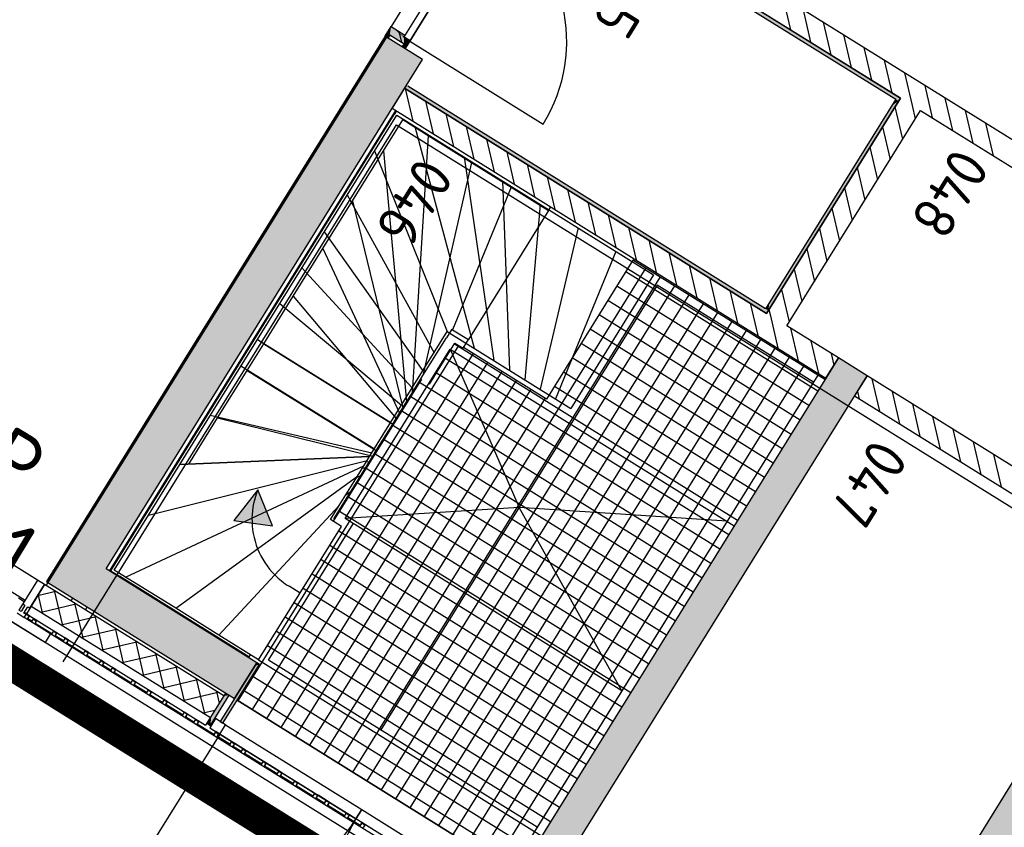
# Model space of a CAD drawing. Header units: metres. Extents: x 5472 to 110055, y 1070 to 521377.
# Tile 23 of 28: x 109204 to 109210, y 521092 to 521097. Entities that reach past the tile are written whole.
import ezdxf

# ---------------------------------------------------------------- set-up
doc = ezdxf.new("R2010")
doc.units = ezdxf.units.M
doc.layers.add('B-WE-OG-HOOGTEPUNT_DORPEL-S', color=7, linetype='Continuous', lineweight=25)
doc.layers.add('N-WE-VH-M', color=7, linetype='Continuous', lineweight=18)
for name, color, linetype in [('M_bestaand hekwerk', 1, 'Continuous'), ('M_gebouw SK', 252, 'Continuous'), ('M_gebouw SK outline', 4, 'Continuous')]:
    doc.layers.add(name, color=color, linetype=linetype)
doc.styles.add('DIN-Light_2', font='txt', dxfattribs={"height": 150})
doc.styles.add('NLCS-ISO', font='NLCS-ISO.ttf')
doc.styles.add('NLCS-ISO-M200-T25', font='NLCS-ISO.ttf', dxfattribs={"height": 0.5})
doc.dimstyles.new('NLCS-M200-T25-PIJL_L2_H2', dxfattribs={"dimscale": 0.2, "dimtxt": 0.5, "dimasz": 2.5, "dimexe": 2, "dimexo": 2, "dimgap": 0.7, "dimtad": 1, "dimrnd": 0.05, "dimzin": 0, "dimdsep": 46, "dimtxsty": 'NLCS-ISO-M200-T25', "dimcen": 0, "dimdle": 2, "dimclrd": 256, "dimclre": 256, "dimclrt": 256, "dimazin": 0, "dimtfac": 1, "dimtofl": 0, "dimtmove": 0, "dimatfit": 3, "dimfxl": 2, "dimfxlon": 1, "dimtfillclr": 256, "dimtolj": 1, "dimtzin": 0, "dimlwd": -1, "dimlwe": -1, "dimarcsym": 0})

# ---------------------------------------------------------------- blocks, each defined once
blk = doc.blocks.new('A$C61967C25')
at = {"layer": 'M_gebouw SK'}
for p, q in [((60982.1, 0), (0, 37900.2)), ((60938.6, 272.6), (10906.1, 31367.7)), ((28031.2, 20724.4), (55961.5, 3365.8)), ((63392.6, 5282), (58963.3, 8034.7)), ((58870.3, 7904.1), (60997.9, 6581.9)), ((58880.9, 7921.1), (61025.5, 6588.3)), ((61025.5, 6588.3), (58889.4, 7915.8)), ((58484.3, 7775.5), (58009.2, 7011.1)), ((58085.4, 6946.1), (58576.3, 7736)), ((58085.4, 6946.1), (58576.3, 7736)), ((58119.4, 6925), (58610.3, 7714.9)), ((58610.3, 7714.9), (58119.4, 6925)), ((58119.4, 6925), (58610.3, 7714.9)), ((60329, 7186), (60374, 6993.1)), ((60449.1, 7111.3), (60494.1, 6918.5)), ((57973.9, 6954.2), (58009.2, 7011.1)), ((58009.2, 7011.1), (58090.8, 6960.5)), ((60569.2, 7036.7), (60614.2, 6843.8)), ((57973.9, 6954.2), (55968, 3726.8)), ((55976.5, 3721.5), (57982.3, 6949)), ((57982.3, 6949), (56108.5, 3933.8)), ((57982.3, 6949), (57973.9, 6954.2)), ((58194.7, 6817), (57982.3, 6949)), ((58001, 6960.9), (57990.4, 6943.9)), ((58085.9, 6908.1), (58001, 6960.9)), ((58055.8, 6982.2), (58070.9, 6917.4)), ((58119.4, 6925), (58085.4, 6946.1)), ((58090.8, 6960.5), (58085.5, 6952)), ((58085.5, 6952), (58122, 6929.3)), ((60689.4, 6962), (60734.4, 6769.2)), ((58075.4, 6891.2), (58085.9, 6908.1)), ((58076.6, 6893.2), (58077.4, 6889.9)), ((58122, 6929.3), (58091.9, 6880.9)), ((58119.4, 6925), (58909.2, 6434.1)), ((60809.5, 6887.4), (60854.5, 6694.5)), ((56320.8, 3801.9), (58194.7, 6817)), ((60929.6, 6812.7), (60974.6, 6619.9)), ((61049.7, 6738.1), (61094.7, 6545.2)), ((58099.7, 6664.1), (58089.1, 6647.1)), ((60227.2, 5341.8), (58108.2, 6658.8)), ((61169.8, 6663.4), (61214.8, 6470.6)), ((58089.1, 6647.1), (58015.2, 6528.2)), ((58089.1, 6647.1), (60233.7, 5314.3)), ((60233.7, 5314.3), (58089.1, 6647.1)), ((58093.6, 6644.3), (58138.6, 6451.5)), ((58017.3, 6531.5), (58018.5, 6526.2)), ((58213.7, 6569.7), (58258.7, 6376.9)), ((60997.9, 6581.9), (60227.2, 5341.8)), ((60233.7, 5314.3), (61025.5, 6588.3)), ((61025.5, 6588.3), (60233.7, 5314.3)), ((60993.8, 6537.4), (61038.9, 6344.6)), ((61094.7, 6545.2), (61113.5, 6464.7)), ((61289.9, 6588.8), (61334.9, 6395.9)), ((56342, 3788.7), (58036.4, 6515)), ((56452.5, 3956.9), (58028, 6491.9)), ((56757.3, 4419), (58042.9, 6487.5)), ((58015.2, 6528.2), (60584.4, 4931.4)), ((58040.7, 6512.4), (58028, 6491.9)), ((58042.9, 6487.5), (59564, 5542.1)), ((58333.8, 6495), (58378.8, 6302.2)), ((60352.6, 5240.4), (61144.4, 6514.4)), ((61144.4, 6514.4), (63318.7, 5163.1)), ((61410, 6514.1), (61455, 6321.3)), ((56067.8, 3252.7), (58042, 6429.2)), ((57964.3, 6275.9), (58078.9, 6460.2)), ((58042, 6429.2), (62522.2, 3644.7)), ((58078.9, 6460.2), (58105.9, 6443.5)), ((58105.9, 6443.5), (58228.8, 6367.1)), ((58150, 6420.9), (58500.5, 5108.1)), ((58454, 6420.4), (58499, 6227.6)), ((60919.2, 6417.3), (60964.2, 6224.5)), ((61530.2, 6439.5), (61575.2, 6246.6)), ((58228.8, 6367.1), (58133.3, 4842.8)), ((58228.8, 6367.1), (58485.9, 6207.3)), ((58574.1, 6345.7), (58619.1, 6152.9)), ((57780.5, 5980.1), (57964.3, 6275.9)), ((57911.9, 6276.8), (58341.4, 5206)), ((57964.3, 6275.9), (58100.4, 4789.8)), ((58441.2, 6239.9), (58618.4, 5034.8)), ((58694.2, 6271.1), (58739.2, 6078.3)), ((60844.5, 6297.2), (60889.5, 6104.4)), ((58485.9, 6207.3), (58197.7, 4946.3)), ((58485.9, 6207.3), (58720.4, 6061.6)), ((58814.3, 6196.4), (58859.3, 6003.6)), ((60769.9, 6177.1), (60814.9, 5984.3)), ((58669.4, 6098.1), (58710.8, 4977.4)), ((58934.4, 6121.8), (58979.4, 5929)), ((57750.1, 6016.4), (58263.6, 5080.8)), ((58720.4, 6061.6), (58373.1, 5217.7)), ((58720.4, 6061.6), (58942.1, 5923.8)), ((59054.5, 6047.1), (59099.5, 5854.3)), ((60695.2, 6057), (60740.2, 5864.1)), ((57605.3, 5698.2), (57780.5, 5980.1)), ((57780.5, 5980.1), (58079.4, 4755.9)), ((58893, 5959.1), (58801.4, 4921.1)), ((59174.6, 5972.5), (59219.6, 5779.7)), ((58942.1, 5923.8), (58467, 5159.4)), ((58942.1, 5923.8), (58954.8, 5944.2)), ((59294.8, 5897.8), (59339.8, 5705)), ((60620.6, 5936.8), (60665.6, 5744)), ((57613.5, 5796.7), (58197.9, 4975.1)), ((59116.7, 5820.1), (58892, 4864.8)), ((59414.9, 5823.2), (59459.9, 5630.4)), ((60545.9, 5816.7), (60590.9, 5623.9)), ((59535, 5748.5), (59580, 5555.7)), ((57430, 5416.2), (57605.3, 5698.2)), ((57605.3, 5698.2), (58059.3, 4723.7)), ((59340.4, 5681.1), (58982.5, 4808.5)), ((59655.1, 5673.9), (59700.1, 5481.1)), ((60471.3, 5696.6), (60516.3, 5503.8)), ((59441.5, 5630), (58929.9, 4806.7)), ((60579.2, 4923), (59441.5, 5630)), ((59775.2, 5599.2), (59820.2, 5406.4)), ((57481.6, 5584.4), (58134.5, 4873.1)), ((59517.5, 5582.8), (57696.4, 2652.6)), ((59564, 5542.1), (59073.1, 4752.2)), ((59399.3, 5562), (60536.9, 4855)), ((60396.6, 5576.5), (60441.6, 5383.7)), ((59602.4, 5530), (57781.3, 2599.8)), ((59585.4, 5481.7), (57949, 2848.8)), ((60510.3, 4906.9), (59585.4, 5481.7)), ((59895.3, 5524.6), (59940.3, 5331.8)), ((59687.4, 5477.2), (57866.3, 2547)), ((59772.3, 5424.4), (57951.2, 2494.2)), ((59346.5, 5477.1), (60484.1, 4770.1)), ((60015.4, 5449.9), (60060.4, 5257.1)), ((60322, 5456.4), (60367, 5263.6)), ((57254.8, 5134.2), (57430, 5416.2)), ((57349.7, 5372.2), (58071.1, 4771.1)), ((57430, 5416.2), (58039.2, 4691.4)), ((59857.2, 5371.6), (58036.1, 2441.4)), ((59293.7, 5392.2), (60431.4, 4685.1)), ((60135.5, 5375.3), (60180.6, 5182.5)), ((59942.2, 5318.8), (58121.1, 2388.6)), ((59240.9, 5307.2), (60378.6, 4600.2)), ((60247.3, 5336.3), (60255.7, 5300.6)), ((60027.1, 5266.1), (58206, 2335.9)), ((60255.7, 5300.6), (60300.7, 5107.8)), ((57882.3, 4467.3), (58341.8, 5206.7)), ((60112, 5213.3), (58290.9, 2283.1)), ((58368.3, 5220.8), (58336.6, 5169.8)), ((58341.8, 5206.7), (59073.1, 4752.2)), ((58368.3, 5220.8), (58373.1, 5217.7)), ((58373.1, 5217.7), (58467, 5159.4)), ((59188.2, 5222.3), (60325.8, 4515.3)), ((60658.3, 5050.4), (60352.6, 5240.4)), ((60375.8, 5226), (60420.8, 5033.2)), ((57157.1, 4977.1), (57254.8, 5134.2)), ((57217.8, 5160), (58007.7, 4669.1)), ((57254.8, 5134.2), (58019.2, 4659.1)), ((58197.7, 4946.3), (58336.6, 5169.8)), ((58236.2, 4894.6), (58387.5, 5138.1)), ((60197, 5160.5), (58375.9, 2230.3)), ((58384.4, 5133.1), (60061.9, 4090.6)), ((58387.5, 5138.1), (58435.4, 5108.4)), ((58435.4, 5108.4), (58467, 5159.4)), ((59135.4, 5137.4), (60273, 4430.3)), ((60495.9, 5151.3), (60540.9, 4958.5)), ((58408.8, 5124.9), (57101.9, 3022.1)), ((58496.2, 5076.2), (57186.8, 2969.3)), ((57736.5, 4099.4), (58359.8, 5102.2)), ((58359.8, 5102.2), (60041.1, 4057.2)), ((58359.8, 5102.2), (58767.2, 4165.2)), ((58929.9, 4806.7), (58437.9, 5112.5)), ((60281.9, 5107.7), (58460.8, 2177.5)), ((60616, 5076.7), (60632, 5008)), ((58581.2, 5023.4), (57271.7, 2916.5)), ((58331.6, 5048.2), (60009.1, 4005.7)), ((60366.8, 5054.9), (58545.7, 2124.7)), ((60658.3, 5050.4), (58758.1, 1992.8)), ((59082.6, 5052.4), (60220.2, 4345.4)), ((60584.4, 4931.4), (60658.3, 5050.4)), ((60828.2, 4944.8), (60658.3, 5050.4)), ((56982.1, 4695.4), (57157.1, 4977.1)), ((57120.2, 5002.8), (57910.1, 4511.9)), ((57157.1, 4977.1), (57921.5, 4502)), ((58666.1, 4970.7), (57356.7, 2863.7)), ((58278.9, 4963.3), (59956.3, 3920.7)), ((60451.8, 5002.1), (58630.7, 2071.9)), ((59029.8, 4967.5), (60167.4, 4260.5)), ((58751, 4917.9), (57441.6, 2810.9)), ((58188.6, 4924.1), (57666.5, 4084)), ((58133.3, 4842.8), (58197.7, 4946.3)), ((58178.5, 4907.9), (59903.5, 3835.8)), ((60536.7, 4949.3), (58715.6, 2019.1)), ((60510.3, 4906.9), (58873.9, 2273.9)), ((58927.9, 1887.2), (60828.2, 4944.8)), ((60828.2, 4944.8), (60754.3, 4825.9)), ((62526.9, 3889.1), (60828.2, 4944.8)), ((60856.2, 4927.4), (60901.2, 4734.6)), ((58836, 4865.1), (57526.5, 2758.1)), ((58100.4, 4789.8), (58133.3, 4842.8)), ((58977, 4882.6), (60114.6, 4175.5)), ((60771, 4852.7), (60781.1, 4809.2)), ((60976.3, 4852.7), (61021.4, 4659.9)), ((55915, 3736.2), (54216.3, 4791.9)), ((58920.9, 4812.3), (57611.5, 2705.4)), ((58079.4, 4755.9), (58100.4, 4789.8)), ((58125.7, 4823), (59850.7, 3750.9)), ((60754.3, 4825.9), (62453, 3770.2)), ((58039.2, 4691.4), (58059.3, 4723.7)), ((58059.3, 4723.7), (58079.4, 4755.9)), ((58072.9, 4738), (59797.9, 3665.9)), ((61096.5, 4778.1), (61141.5, 4585.3)), ((56811.7, 4421.3), (56982.1, 4695.4)), ((56938.7, 4710.9), (57896.2, 4489.6)), ((56982.1, 4695.4), (57901.3, 4469.4)), ((58019.2, 4659.1), (58039.2, 4691.4)), ((61216.6, 4703.4), (61261.6, 4510.6)), ((54156.3, 4665), (55841.3, 3617.7)), ((57921.5, 4502), (58019.2, 4659.1)), ((58020.1, 4653.1), (59745.1, 3581)), ((61336.7, 4628.8), (61381.7, 4436)), ((57967.3, 4568.2), (59692.4, 3496.1)), ((61456.8, 4554.1), (61501.8, 4361.3)), ((57901.3, 4469.4), (57921.5, 4502)), ((56571.6, 4120.2), (57868.1, 4444.4)), ((57882.3, 4467.3), (56757.3, 4419)), ((56757.3, 4419), (57882.3, 4467.3)), ((57847.9, 4411.8), (57868.1, 4444.4)), ((57859.9, 4402.8), (57881, 4436.7)), ((57863.1, 4436.3), (57881, 4436.7)), ((57868.1, 4444.4), (57882.3, 4467.3)), ((57881, 4436.7), (57901.3, 4469.4)), ((57914.6, 4483.2), (59639.6, 3411.1)), ((61576.9, 4479.5), (61621.9, 4286.7)), ((56435.7, 3754), (57847.9, 4411.8)), ((56571.6, 4120.2), (56757.3, 4419)), ((57810.1, 4351.1), (57847.9, 4411.8)), ((57829.4, 4353.8), (57859.9, 4402.8)), ((57839.3, 4398.2), (57859.9, 4402.8)), ((57861.8, 4398.3), (59586.8, 3326.2)), ((56733.7, 3568.8), (57810.1, 4351.1)), ((57702.1, 4177.3), (57810.1, 4351.1)), ((57772.9, 4262.9), (57829.4, 4353.8)), ((57805, 4342.9), (57829.4, 4353.8)), ((57219.9, 4269.9), (57078.2, 4087.5)), ((57307, 4056), (57219.9, 4269.9)), ((57671, 4098.9), (57772.9, 4262.9)), ((57741.3, 4240.4), (57772.9, 4262.9)), ((57809, 4313.4), (59534, 3241.3)), ((60982.1, 0), (54187.4, 4222.9)), ((57756.2, 4228.4), (59481.2, 3156.3)), ((56988.8, 3410.2), (57702.1, 4177.3)), ((57650.3, 4094.1), (57702.1, 4177.3)), ((57703.4, 4143.5), (59428.4, 3071.4)), ((58767.2, 4165.2), (57736.5, 4099.4)), ((59998.6, 4083.6), (58767.2, 4165.2)), ((59375.4, 3080.8), (58767.2, 4165.2)), ((56369.6, 3795.1), (56571.6, 4120.2)), ((57078.2, 4087.5), (57307, 4056)), ((57715.7, 4053.4), (57650.3, 4094.1)), ((59375.4, 3080.8), (57736.5, 4099.4)), ((57224.8, 3263.5), (57715.7, 4053.4)), ((57283.1, 3262.6), (57784.6, 4069.5)), ((57699.9, 4027.9), (59375.6, 2986.5)), ((56108.5, 3933.8), (55976.5, 3721.5)), ((56348.9, 3790.3), (56452.5, 3956.9)), ((57647.1, 3943), (59322.9, 2901.5)), ((57594.2, 3858.1), (59270.1, 2816.6)), ((62526.9, 3889.1), (60758.5, 1043.8)), ((57214.3, 3246.6), (56320.8, 3801.9)), ((56435.7, 3754), (56369.6, 3795.1)), ((56348.9, 3790.3), (56399.9, 3758.6)), ((57167.6, 3281.4), (56399.9, 3758.6)), ((56733.7, 3568.8), (56435.7, 3754)), ((57541.4, 3773.2), (59217.3, 2731.7)), ((55957.4, 3709.8), (55849.2, 3535.7)), ((57018.3, 3050.5), (55957.4, 3709.8)), ((55976.5, 3721.5), (55965.9, 3704.5)), ((55968, 3726.8), (55976.5, 3721.5)), ((55976.5, 3721.5), (57082.3, 3034.2)), ((56014.3, 3674.5), (56062.5, 3467.9)), ((57470.3, 3658.5), (57404.9, 3699.1)), ((57488.6, 3688.3), (59164.5, 2646.7)), ((55802.5, 3630.1), (55836.1, 3609.2)), ((55917.1, 3644.9), (56022.3, 3669.5)), ((55918.1, 3646.5), (55942.4, 3542.5)), ((56114.6, 3612.1), (56125.1, 3629.1)), ((55827.9, 3596), (55804.6, 3558.7)), ((55878.3, 3582.4), (56939.1, 2923.1)), ((55935.9, 3546.6), (56142.4, 3594.8)), ((56134.4, 3599.8), (56182.6, 3393.2)), ((56199.5, 3559.3), (56210.1, 3576.3)), ((56988.8, 3410.2), (56733.7, 3568.8)), ((57435.7, 3603.4), (59111.7, 2561.8)), ((55836.5, 3543.6), (55835.4, 3541.9)), ((55835.4, 3541.9), (55865.2, 3523.4)), ((55835.4, 3513.4), (55836.6, 3515.3)), ((60919.7, 353.5), (55835.4, 3513.4)), ((55867.9, 3524.1), (55836.5, 3543.6)), ((55847.1, 3532.3), (55848.2, 3534)), ((55849.2, 3535.7), (56910, 2876.4)), ((55865.2, 3523.4), (55854.6, 3506.4)), ((55854.6, 3506.4), (55881.8, 3489.5)), ((55857.4, 3507.1), (55867.9, 3524.1)), ((55881.2, 3492.2), (55857.4, 3507.1)), ((55890.7, 3507.5), (55881.2, 3492.2)), ((55881.8, 3489.5), (55891.4, 3504.8)), ((55891.8, 3509.2), (55890.7, 3507.5)), ((55890.7, 3507.5), (55909.4, 3495.9)), ((55907.7, 3497), (55890.7, 3507.5)), ((55891.4, 3504.8), (55906.6, 3495.3)), ((55912.1, 3496.6), (55891.8, 3509.2)), ((56056, 3471.9), (56262.6, 3520.2)), ((56254.5, 3525.2), (56302.7, 3318.6)), ((57382.9, 3518.5), (59058.9, 2476.9)), ((55909.4, 3495.9), (55898.8, 3478.9)), ((55898.8, 3478.9), (56000.8, 3415.6)), ((55901.6, 3479.6), (55912.1, 3496.6)), ((56000.1, 3418.3), (55901.6, 3479.6)), ((55906.6, 3495.3), (55907.7, 3497)), ((56176.1, 3397.3), (56382.7, 3445.5)), ((56374.6, 3450.5), (56422.8, 3243.9)), ((55961.5, 3365.8), (55992.5, 3415.7)), ((56010.7, 3435.3), (56000.1, 3418.3)), ((56000.8, 3415.6), (56011.3, 3432.6)), ((56031.1, 3422.7), (56010.7, 3435.3)), ((56011.3, 3432.6), (56028.3, 3422)), ((56028.3, 3422), (56017.7, 3405)), ((56017.7, 3405), (56068.7, 3373.4)), ((56020.5, 3405.7), (56031.1, 3422.7)), ((56068.1, 3376.1), (56020.5, 3405.7)), ((56078.6, 3393.1), (56068.1, 3376.1)), ((56068.7, 3373.4), (56079.3, 3390.3)), ((56099, 3380.4), (56078.6, 3393.1)), ((56079.3, 3390.3), (56096.2, 3379.8)), ((57224.8, 3263.5), (56988.8, 3410.2)), ((57330.1, 3433.6), (59006.1, 2391.9)), ((56096.2, 3379.8), (56085.7, 3362.8)), ((56085.7, 3362.8), (56187.6, 3299.5)), ((56088.4, 3363.4), (56099, 3380.4)), ((56187, 3302.2), (56088.4, 3363.4)), ((56296.2, 3322.6), (56502.8, 3370.8)), ((56494.7, 3375.9), (56543, 3169.3)), ((57277.2, 3348.7), (58953.4, 2307)), ((56197.5, 3319.2), (56187, 3302.2)), ((56187.6, 3299.5), (56198.2, 3316.4)), ((56217.9, 3306.5), (56197.5, 3319.2)), ((56198.2, 3316.4), (56215.2, 3305.9)), ((56215.2, 3305.9), (56204.6, 3288.9)), ((56204.6, 3288.9), (56281, 3241.4)), ((56207.3, 3289.5), (56217.9, 3306.5)), ((56280.4, 3244.2), (56207.3, 3289.5)), ((56416.3, 3248), (56622.9, 3296.2)), ((56614.8, 3301.2), (56663.1, 3094.6)), ((57175.6, 3294.2), (57165, 3277.2)), ((56290.9, 3261.1), (56280.4, 3244.2)), ((56281, 3241.4), (56291.6, 3258.4)), ((56311.3, 3248.5), (56290.9, 3261.1)), ((56291.6, 3258.4), (56308.6, 3247.8)), ((56308.6, 3247.8), (56298, 3230.8)), ((56298, 3230.8), (56349, 3199.2)), ((56300.8, 3231.5), (56311.3, 3248.5)), ((56348.3, 3201.9), (56300.8, 3231.5)), ((56358.9, 3218.9), (56348.3, 3201.9)), ((56349, 3199.2), (56359.5, 3216.2)), ((56379.3, 3206.2), (56358.9, 3218.9)), ((56359.5, 3216.2), (56376.5, 3205.6)), ((56536.4, 3173.3), (56743, 3221.5)), ((56735, 3226.6), (56783.2, 3020)), ((57214.3, 3246.6), (56997.9, 2898.3)), ((57013.1, 2888.8), (57229.6, 3237.1)), ((57082.3, 3034.2), (57214.3, 3246.6)), ((57229.6, 3237.1), (57214.3, 3246.6)), ((57224.4, 3263.8), (58900.6, 2222.1)), ((58873.9, 2273.9), (57283.1, 3262.6)), ((56376.5, 3205.6), (56366, 3188.6)), ((56366, 3188.6), (56467.9, 3125.3)), ((56368.7, 3189.3), (56379.3, 3206.2)), ((56467.2, 3128), (56368.7, 3189.3)), ((56855.1, 3151.9), (56903.3, 2945.3)), ((57187.3, 3169.1), (58832.5, 2146.6)), ((56477.8, 3145), (56467.2, 3128)), ((56467.9, 3125.3), (56478.4, 3142.3)), ((56498.2, 3132.3), (56477.8, 3145)), ((56478.4, 3142.3), (56495.4, 3131.7)), ((56495.4, 3131.7), (56484.9, 3114.7)), ((56484.9, 3114.7), (56561.3, 3067.2)), ((56487.6, 3115.4), (56498.2, 3132.3)), ((56560.7, 3070), (56487.6, 3115.4)), ((56656.5, 3098.7), (56863.1, 3146.9)), ((56571.2, 3086.9), (56560.7, 3070)), ((56561.3, 3067.2), (56571.9, 3084.2)), ((56591.6, 3074.3), (56571.2, 3086.9)), ((56571.9, 3084.2), (56588.9, 3073.6)), ((56588.9, 3073.6), (56578.3, 3056.6)), ((56578.3, 3056.6), (56654.7, 3009.1)), ((56581.1, 3057.3), (56591.6, 3074.3)), ((56654.1, 3011.9), (56581.1, 3057.3)), ((56776.7, 3024), (56983.2, 3072.2)), ((57028.8, 3067.5), (56910, 2876.4)), ((56939.2, 2875.9), (57050, 3054.3)), ((56975.2, 3077.3), (56991.5, 3007.4)), ((57050, 3054.3), (57028.8, 3067.5)), ((57134.6, 3084.2), (58779.7, 2061.7)), ((56664.7, 3028.9), (56654.1, 3011.9)), ((56654.7, 3009.1), (56665.3, 3026.1)), ((56685, 3016.2), (56664.7, 3028.9)), ((56665.3, 3026.1), (56682.3, 3015.6)), ((56682.3, 3015.6), (56671.7, 2998.6)), ((56671.7, 2998.6), (56773.6, 2935.2)), ((56674.5, 2999.2), (56685, 3016.2)), ((56773, 2938), (56674.5, 2999.2)), ((57097.6, 3024.7), (58742.8, 2002.3)), ((58742.8, 2002.3), (57097.6, 3024.7)), ((56783.6, 2955), (56773, 2938)), ((56773.6, 2935.2), (56784.2, 2952.2)), ((56803.9, 2942.3), (56783.6, 2955)), ((56784.2, 2952.2), (56801.2, 2941.7)), ((56801.2, 2941.7), (56790.6, 2924.7)), ((56790.6, 2924.7), (56841.6, 2893)), ((56793.4, 2925.3), (56803.9, 2942.3)), ((56841, 2895.8), (56793.4, 2925.3)), ((56896.8, 2949.4), (56965.4, 2965.4)), ((56851.5, 2912.8), (56841, 2895.8)), ((56841.6, 2893), (56852.2, 2910)), ((56871.9, 2900.1), (56851.5, 2912.8)), ((56852.2, 2910), (56869.1, 2899.4)), ((56869.1, 2899.4), (56858.6, 2882.5)), ((56858.6, 2882.5), (56960.5, 2819.1)), ((56861.3, 2883.1), (56871.9, 2900.1)), ((56959.9, 2821.9), (56861.3, 2883.1)), ((56918, 2889.1), (56939.2, 2875.9)), ((56963.5, 2905.6), (56959.3, 2908.2)), ((56964.6, 2907.3), (56960.3, 2909.9)), ((56997.9, 2898.3), (57013.1, 2888.8)), ((57028.4, 2879.3), (57835.7, 2377.6)), ((56994.1, 2824.1), (56492.4, 2016.8)), ((56970.4, 2838.9), (56959.9, 2821.9)), ((56960.5, 2819.1), (56971.1, 2836.1)), ((56990.8, 2826.2), (56970.4, 2838.9)), ((56971.1, 2836.1), (56988, 2825.5)), ((56988, 2825.5), (56977.5, 2808.6)), ((56977.5, 2808.6), (57053.9, 2761)), ((56980.2, 2809.2), (56990.8, 2826.2)), ((57053.3, 2763.8), (56980.2, 2809.2)), ((56994.1, 2824.1), (57801.4, 2322.4)), ((57063.8, 2780.8), (56994.1, 2824.1)), ((57063.8, 2780.8), (57053.3, 2763.8)), ((57053.9, 2761), (57064.5, 2778)), ((57084.2, 2768.1), (57063.8, 2780.8)), ((57064.5, 2778), (57081.5, 2767.5)), ((57081.5, 2767.5), (57070.9, 2750.5)), ((57070.9, 2750.5), (57121.9, 2718.8)), ((57073.7, 2751.1), (57084.2, 2768.1)), ((57121.2, 2721.6), (57073.7, 2751.1)), ((57131.8, 2738.6), (57084.2, 2768.1)), ((57131.8, 2738.6), (57121.2, 2721.6)), ((57121.9, 2718.8), (57132.4, 2735.8)), ((57152.2, 2725.9), (57131.8, 2738.6)), ((57132.4, 2735.8), (57149.4, 2725.2)), ((57149.4, 2725.2), (57138.9, 2708.3)), ((57138.9, 2708.3), (57240.8, 2644.9)), ((57141.6, 2708.9), (57152.2, 2725.9)), ((57240.1, 2647.7), (57141.6, 2708.9)), ((57250.7, 2664.7), (57152.2, 2725.9)), ((57250.7, 2664.7), (57240.1, 2647.7)), ((57240.8, 2644.9), (57251.3, 2661.9)), ((57271.1, 2652), (57250.7, 2664.7)), ((57251.3, 2661.9), (57268.3, 2651.3)), ((57268.3, 2651.3), (57257.8, 2634.4)), ((57257.8, 2634.4), (57334.2, 2586.9)), ((57260.5, 2635), (57271.1, 2652)), ((57333.6, 2589.6), (57260.5, 2635)), ((57344.1, 2606.6), (57271.1, 2652)), ((57344.1, 2606.6), (57333.6, 2589.6)), ((57334.2, 2586.9), (57344.8, 2603.8)), ((57364.5, 2593.9), (57344.1, 2606.6)), ((57344.8, 2603.8), (57361.8, 2593.3)), ((57361.8, 2593.3), (57351.2, 2576.3)), ((57351.2, 2576.3), (57427.6, 2528.8)), ((57353.9, 2576.9), (57364.5, 2593.9)), ((57427, 2531.5), (57353.9, 2576.9)), ((57437.5, 2548.5), (57364.5, 2593.9)), ((57437.5, 2548.5), (57427, 2531.5)), ((57427.6, 2528.8), (57438.2, 2545.8)), ((57457.9, 2535.9), (57437.5, 2548.5)), ((57438.2, 2545.8), (57455.2, 2535.2)), ((57455.2, 2535.2), (57444.6, 2518.2)), ((57444.6, 2518.2), (57546.5, 2454.9)), ((57447.4, 2518.9), (57457.9, 2535.9)), ((57545.9, 2457.6), (57447.4, 2518.9)), ((57556.5, 2474.6), (57457.9, 2535.9)), ((57556.5, 2474.6), (57545.9, 2457.6)), ((57546.5, 2454.9), (57557.1, 2471.9)), ((57576.8, 2462), (57556.5, 2474.6)), ((57557.1, 2471.9), (57574.1, 2461.3)), ((57574.1, 2461.3), (57563.5, 2444.3)), ((57566.3, 2445), (57576.8, 2462)), ((57624.4, 2432.4), (57576.8, 2462)), ((57563.5, 2444.3), (57614.5, 2412.7)), ((57613.8, 2415.4), (57566.3, 2445)), ((57624.4, 2432.4), (57613.8, 2415.4)), ((57614.5, 2412.7), (57625, 2429.6)), ((57644.8, 2419.7), (57624.4, 2432.4)), ((57625, 2429.6), (57642, 2419.1)), ((57642, 2419.1), (57631.5, 2402.1)), ((57631.5, 2402.1), (57733.4, 2338.8)), ((57634.2, 2402.7), (57644.8, 2419.7)), ((57732.8, 2341.5), (57634.2, 2402.7)), ((57743.3, 2358.5), (57644.8, 2419.7)), ((57743.3, 2358.5), (57732.8, 2341.5)), ((57733.4, 2338.8), (57744, 2355.7)), ((57763.7, 2345.8), (57743.3, 2358.5)), ((57744, 2355.7), (57760.9, 2345.2)), ((57760.9, 2345.2), (57750.4, 2328.2)), ((57753.1, 2328.8), (57763.7, 2345.8)), ((57801.4, 2322.4), (57763.7, 2345.8)), ((57801.4, 2322.4), (57835.7, 2377.6)), ((57835.7, 2377.6), (57801.4, 2322.4)), ((57835.7, 2377.6), (58643, 1875.9)), ((57750.4, 2328.2), (57826.8, 2280.7)), ((57826.2, 2283.5), (57753.1, 2328.8)), ((58608.7, 1820.7), (57801.4, 2322.4)), ((57836.7, 2300.4), (57801.4, 2322.4)), ((57836.7, 2300.4), (57826.2, 2283.5)), ((57826.8, 2280.7), (57837.4, 2297.7)), ((57857.1, 2287.8), (57836.7, 2300.4)), ((57837.4, 2297.7), (57854.4, 2287.1)), ((57854.4, 2287.1), (57843.8, 2270.1)), ((57846.6, 2270.8), (57857.1, 2287.8)), ((57904.7, 2258.2), (57857.1, 2287.8))]:
    blk.add_line(p, q, dxfattribs=at)
at = {"layer": 'M_gebouw SK', "extrusion": (0, 0, -1)}
for p, q in [((55915, 3736.2), (55827.9, 3596)), ((55957.4, 3709.8), (55915, 3736.2)), ((55870.3, 3569.6), (55957.4, 3709.8)), ((55817.4, 3550.7), (55804.6, 3558.7)), ((55840.6, 3588.1), (55817.4, 3550.7)), ((55827.9, 3596), (55840.6, 3588.1)), ((55834.4, 3540.2), (55857.6, 3577.6)), ((55857.6, 3577.6), (55870.3, 3569.6)), ((55794.1, 3541.7), (55836.6, 3515.3)), ((55847.1, 3532.3), (55834.4, 3540.2)), ((55836.6, 3515.3), (55847.1, 3532.3)), ((56969.8, 2915.7), (56935.5, 2860.5)), ((56935.5, 2860.5), (56994.1, 2824.1)), ((57028.4, 2879.3), (56969.8, 2915.7)), ((56994.1, 2824.1), (57028.4, 2879.3))]:
    blk.add_line(p, q, dxfattribs=at)
at = {"layer": 'M_gebouw SK'}
for centre, radius, start, end in [((58119.4, 6925), 930, 328.13914, 58.13914), ((57650.3, 4094.1), 465, 157.78171, 178.86726), ((57650.3, 4094.1), 465, 178.86726, 201.81544), ((57650.3, 4094.1), 465, 201.81544, 224.76361), ((57650.3, 4094.1), 465, 224.76361, 238.13914), ((56994.1, 2824.1), 950.5, 238.13914, 328.13914), ((58608.7, 1820.7), 950.5, 148.13914, 238.13914)]:
    blk.add_arc(centre, radius, start, end, dxfattribs=at)
at = {"layer": 'M_gebouw SK', "extrusion": (0, 0, -1)}
for points in [[(-61014.9, 6571.3), (-58880.9, 7921.1), (-58870.3, 7904.1)], [(-58880.9, 7921.1), (-61014.9, 6571.3), (-58889.4, 7915.8)], [(-58889.4, 7915.8), (-61014.9, 6571.3), (-61025.5, 6588.3)], [(-57990.4, 6943.9), (-58009.2, 7011.1), (-57973.9, 6954.2)], [(-58009.2, 7011.1), (-57990.4, 6943.9), (-58001, 6960.9)], [(-58009.2, 7011.1), (-58001, 6960.9), (-58085.9, 6908.1)], [(-58009.2, 7011.1), (-58085.9, 6908.1), (-58017.7, 7005.9)], [(-58017.7, 7005.9), (-58085.9, 6908.1), (-58085.5, 6946.4)], [(-58017.7, 7005.9), (-58085.5, 6946.4), (-58085.5, 6952)], [(-58090.8, 6960.5), (-58017.7, 7005.9), (-58085.5, 6952)], [(-56803.1, 5070.5), (-55976.5, 3721.5), (-57982.3, 6949)], [(-56377.8, 4367.2), (-58194.7, 6817), (-57982.3, 6949)], [(-56803.1, 5070.5), (-57982.3, 6949), (-56807.3, 5077.2)], [(-56807.3, 5077.2), (-57982.3, 6949), (-57973.9, 6954.2)], [(-58088, 6950.4), (-58085.5, 6952), (-58085.5, 6946.4)], [(-58085.5, 6946.4), (-58085.9, 6908.1), (-58119.4, 6925)], [(-58091.9, 6880.9), (-58085.9, 6908.1), (-58075.4, 6891.2)], [(-58119.4, 6925), (-58085.9, 6908.1), (-58091.9, 6880.9)], [(-56377.8, 4367.2), (-56320.8, 3801.9), (-58194.7, 6817)], [(-60233.7, 5314.3), (-58099.7, 6664.1), (-58089.1, 6647.1)], [(-58099.7, 6664.1), (-60233.7, 5314.3), (-60244.2, 5331.3)], [(-60249.5, 5377.7), (-60244.2, 5331.3), (-61014.9, 6571.3)], [(-60249.5, 5377.7), (-61014.9, 6571.3), (-60973.1, 6541.9)], [(-60973.1, 6541.9), (-61014.9, 6571.3), (-60997.9, 6581.9)], [(-60244.2, 5331.3), (-60249.5, 5377.7), (-60227.2, 5341.8)], [(-55976.5, 3721.5), (-56803.1, 5070.5), (-55968, 3726.8)], [(-58927.9, 1887.2), (-60658.3, 5050.4), (-58758.1, 1992.8)], [(-60658.3, 5050.4), (-58927.9, 1887.2), (-60733.7, 5003.5)], [(-60733.7, 5003.5), (-58927.9, 1887.2), (-60828.2, 4944.8)], [(-56145.1, 3992.8), (-56320.8, 3801.9), (-56377.8, 4367.2)], [(-57307, 4056), (-57219.9, 4269.9), (-57078.2, 4087.5)], [(-56320.8, 3801.9), (-56145.1, 3992.8), (-56108.5, 3933.8)], [(-57082.3, 3034.2), (-56108.5, 3933.8), (-55976.5, 3721.5)], [(-56108.5, 3933.8), (-57082.3, 3034.2), (-56159.2, 3902.3)], [(-56159.2, 3902.3), (-57082.3, 3034.2), (-57214.3, 3246.6)], [(-60970.9, 911.8), (-62526.9, 3889.1), (-60758.5, 1043.8)], [(-62526.9, 3889.1), (-60970.9, 911.8), (-62580.8, 3855.6)], [(-62580.8, 3855.6), (-60970.9, 911.8), (-62739.2, 3757.1)], [(-55865.2, 3523.4), (-55836.5, 3543.6), (-55835.4, 3541.9)], [(-55836.5, 3543.6), (-55865.2, 3523.4), (-55849.2, 3535.7)], [(-55849.2, 3535.7), (-55865.2, 3523.4), (-55867.9, 3524.1)], [(-55857.4, 3507.1), (-55865.2, 3523.4), (-55854.6, 3506.4)], [(-55881.8, 3489.5), (-55857.4, 3507.1), (-55854.6, 3506.4)], [(-55865.2, 3523.4), (-55857.4, 3507.1), (-55867.9, 3524.1)], [(-55857.4, 3507.1), (-55881.8, 3489.5), (-55881.2, 3492.2)], [(-55881.2, 3492.2), (-55881.8, 3489.5), (-55890.7, 3507.5)], [(-55890.7, 3507.5), (-55881.8, 3489.5), (-55891.4, 3504.8)], [(-55909.4, 3495.9), (-55891.8, 3509.2), (-55890.7, 3507.5)], [(-55890.7, 3507.5), (-55891.4, 3504.8), (-55907.7, 3497)], [(-55907.7, 3497), (-55891.4, 3504.8), (-55906.6, 3495.3)], [(-55891.8, 3509.2), (-55909.4, 3495.9), (-55912.1, 3496.6)], [(-55901.6, 3479.6), (-55909.4, 3495.9), (-55898.8, 3478.9)], [(-56000.8, 3415.6), (-55901.6, 3479.6), (-55898.8, 3478.9)], [(-55909.4, 3495.9), (-55901.6, 3479.6), (-55912.1, 3496.6)], [(-55901.6, 3479.6), (-56000.8, 3415.6), (-56000.1, 3418.3)], [(-56000.1, 3418.3), (-56000.8, 3415.6), (-56010.7, 3435.3)], [(-56010.7, 3435.3), (-56000.8, 3415.6), (-56011.3, 3432.6)], [(-56010.7, 3435.3), (-56011.3, 3432.6), (-56031.1, 3422.7)], [(-56031.1, 3422.7), (-56011.3, 3432.6), (-56028.3, 3422)], [(-56020.5, 3405.7), (-56028.3, 3422), (-56017.7, 3405)], [(-56068.7, 3373.4), (-56020.5, 3405.7), (-56017.7, 3405)], [(-56028.3, 3422), (-56020.5, 3405.7), (-56031.1, 3422.7)], [(-56020.5, 3405.7), (-56068.7, 3373.4), (-56068.1, 3376.1)], [(-56068.1, 3376.1), (-56068.7, 3373.4), (-56078.6, 3393.1)], [(-56078.6, 3393.1), (-56068.7, 3373.4), (-56079.3, 3390.3)], [(-56078.6, 3393.1), (-56079.3, 3390.3), (-56099, 3380.4)], [(-56099, 3380.4), (-56079.3, 3390.3), (-56096.2, 3379.8)], [(-56088.4, 3363.4), (-56096.2, 3379.8), (-56085.7, 3362.8)], [(-56187.6, 3299.5), (-56088.4, 3363.4), (-56085.7, 3362.8)], [(-56096.2, 3379.8), (-56088.4, 3363.4), (-56099, 3380.4)], [(-56088.4, 3363.4), (-56187.6, 3299.5), (-56187, 3302.2)], [(-56187, 3302.2), (-56187.6, 3299.5), (-56197.5, 3319.2)], [(-56197.5, 3319.2), (-56187.6, 3299.5), (-56198.2, 3316.4)], [(-56197.5, 3319.2), (-56198.2, 3316.4), (-56217.9, 3306.5)], [(-56217.9, 3306.5), (-56198.2, 3316.4), (-56215.2, 3305.9)], [(-56207.3, 3289.5), (-56215.2, 3305.9), (-56204.6, 3288.9)], [(-56281, 3241.4), (-56207.3, 3289.5), (-56204.6, 3288.9)], [(-56215.2, 3305.9), (-56207.3, 3289.5), (-56217.9, 3306.5)], [(-56207.3, 3289.5), (-56281, 3241.4), (-56280.4, 3244.2)], [(-56280.4, 3244.2), (-56281, 3241.4), (-56290.9, 3261.1)], [(-56290.9, 3261.1), (-56281, 3241.4), (-56291.6, 3258.4)], [(-56290.9, 3261.1), (-56291.6, 3258.4), (-56311.3, 3248.5)], [(-56311.3, 3248.5), (-56291.6, 3258.4), (-56308.6, 3247.8)], [(-56300.8, 3231.5), (-56308.6, 3247.8), (-56298, 3230.8)], [(-56349, 3199.2), (-56300.8, 3231.5), (-56298, 3230.8)], [(-56308.6, 3247.8), (-56300.8, 3231.5), (-56311.3, 3248.5)], [(-56300.8, 3231.5), (-56349, 3199.2), (-56348.3, 3201.9)], [(-56348.3, 3201.9), (-56349, 3199.2), (-56358.9, 3218.9)], [(-56358.9, 3218.9), (-56349, 3199.2), (-56359.5, 3216.2)], [(-56358.9, 3218.9), (-56359.5, 3216.2), (-56379.3, 3206.2)], [(-56379.3, 3206.2), (-56359.5, 3216.2), (-56376.5, 3205.6)], [(-57013.1, 2888.8), (-57201.7, 3226.3), (-56997.9, 2898.3)], [(-57201.7, 3226.3), (-57013.1, 2888.8), (-57229.6, 3237.1)], [(-57201.7, 3226.3), (-57229.6, 3237.1), (-57214.3, 3246.6)], [(-56368.7, 3189.3), (-56376.5, 3205.6), (-56366, 3188.6)], [(-56467.9, 3125.3), (-56368.7, 3189.3), (-56366, 3188.6)], [(-56376.5, 3205.6), (-56368.7, 3189.3), (-56379.3, 3206.2)], [(-56368.7, 3189.3), (-56467.9, 3125.3), (-56467.2, 3128)], [(-56467.2, 3128), (-56467.9, 3125.3), (-56477.8, 3145)], [(-56477.8, 3145), (-56467.9, 3125.3), (-56478.4, 3142.3)], [(-56477.8, 3145), (-56478.4, 3142.3), (-56498.2, 3132.3)], [(-56498.2, 3132.3), (-56478.4, 3142.3), (-56495.4, 3131.7)], [(-56487.6, 3115.4), (-56495.4, 3131.7), (-56484.9, 3114.7)], [(-56561.3, 3067.2), (-56487.6, 3115.4), (-56484.9, 3114.7)], [(-56495.4, 3131.7), (-56487.6, 3115.4), (-56498.2, 3132.3)], [(-56487.6, 3115.4), (-56561.3, 3067.2), (-56560.7, 3070)], [(-56560.7, 3070), (-56561.3, 3067.2), (-56571.2, 3086.9)], [(-56571.2, 3086.9), (-56561.3, 3067.2), (-56571.9, 3084.2)], [(-56571.2, 3086.9), (-56571.9, 3084.2), (-56591.6, 3074.3)], [(-56591.6, 3074.3), (-56571.9, 3084.2), (-56588.9, 3073.6)], [(-56581.1, 3057.3), (-56588.9, 3073.6), (-56578.3, 3056.6)], [(-56654.7, 3009.1), (-56581.1, 3057.3), (-56578.3, 3056.6)], [(-56588.9, 3073.6), (-56581.1, 3057.3), (-56591.6, 3074.3)], [(-56581.1, 3057.3), (-56654.7, 3009.1), (-56654.1, 3011.9)], [(-56944.4, 2931.6), (-56939.4, 2876.2), (-57050, 3054.3)], [(-56944.4, 2931.6), (-57050, 3054.3), (-57018.3, 3050.5)], [(-57018.3, 3050.5), (-57050, 3054.3), (-57028.8, 3067.5)], [(-56654.1, 3011.9), (-56654.7, 3009.1), (-56664.7, 3028.9)], [(-56664.7, 3028.9), (-56654.7, 3009.1), (-56665.3, 3026.1)], [(-56664.7, 3028.9), (-56665.3, 3026.1), (-56685, 3016.2)], [(-56685, 3016.2), (-56665.3, 3026.1), (-56682.3, 3015.6)], [(-56674.5, 2999.2), (-56682.3, 3015.6), (-56671.7, 2998.6)], [(-56773.6, 2935.2), (-56674.5, 2999.2), (-56671.7, 2998.6)], [(-56682.3, 3015.6), (-56674.5, 2999.2), (-56685, 3016.2)], [(-56674.5, 2999.2), (-56773.6, 2935.2), (-56773, 2938)], [(-56773, 2938), (-56773.6, 2935.2), (-56783.6, 2955)], [(-56783.6, 2955), (-56773.6, 2935.2), (-56784.2, 2952.2)], [(-56783.6, 2955), (-56784.2, 2952.2), (-56803.9, 2942.3)], [(-56803.9, 2942.3), (-56784.2, 2952.2), (-56801.2, 2941.7)], [(-56793.4, 2925.3), (-56801.2, 2941.7), (-56790.6, 2924.7)], [(-56841.6, 2893), (-56793.4, 2925.3), (-56790.6, 2924.7)], [(-56801.2, 2941.7), (-56793.4, 2925.3), (-56803.9, 2942.3)], [(-56793.4, 2925.3), (-56841.6, 2893), (-56841, 2895.8)], [(-56939.4, 2876.2), (-56944.4, 2931.6), (-56918, 2889.1)], [(-56841, 2895.8), (-56841.6, 2893), (-56851.5, 2912.8)], [(-56851.5, 2912.8), (-56841.6, 2893), (-56852.2, 2910)], [(-56851.5, 2912.8), (-56852.2, 2910), (-56871.9, 2900.1)], [(-56871.9, 2900.1), (-56852.2, 2910), (-56869.1, 2899.4)], [(-56861.3, 2883.1), (-56869.1, 2899.4), (-56858.6, 2882.5)], [(-56960.5, 2819.1), (-56861.3, 2883.1), (-56858.6, 2882.5)], [(-56869.1, 2899.4), (-56861.3, 2883.1), (-56871.9, 2900.1)], [(-56861.3, 2883.1), (-56960.5, 2819.1), (-56959.9, 2821.9)], [(-56959.9, 2821.9), (-56960.5, 2819.1), (-56970.4, 2838.9)], [(-56970.4, 2838.9), (-56960.5, 2819.1), (-56971.1, 2836.1)], [(-56970.4, 2838.9), (-56971.1, 2836.1), (-56990.8, 2826.2)], [(-56990.8, 2826.2), (-56971.1, 2836.1), (-56988, 2825.5)], [(-56980.2, 2809.2), (-56988, 2825.5), (-56977.5, 2808.6)], [(-57053.9, 2761), (-56980.2, 2809.2), (-56977.5, 2808.6)], [(-56988, 2825.5), (-56980.2, 2809.2), (-56990.8, 2826.2)], [(-56980.2, 2809.2), (-57053.9, 2761), (-57053.3, 2763.8)], [(-57053.3, 2763.8), (-57053.9, 2761), (-57063.8, 2780.8)], [(-57063.8, 2780.8), (-57053.9, 2761), (-57064.5, 2778)], [(-57063.8, 2780.8), (-57064.5, 2778), (-57084.2, 2768.1)], [(-57084.2, 2768.1), (-57064.5, 2778), (-57081.5, 2767.5)], [(-57073.7, 2751.1), (-57081.5, 2767.5), (-57070.9, 2750.5)], [(-57121.9, 2718.8), (-57073.7, 2751.1), (-57070.9, 2750.5)], [(-57081.5, 2767.5), (-57073.7, 2751.1), (-57084.2, 2768.1)], [(-57073.7, 2751.1), (-57121.9, 2718.8), (-57121.2, 2721.6)], [(-57121.2, 2721.6), (-57121.9, 2718.8), (-57131.8, 2738.6)], [(-57131.8, 2738.6), (-57121.9, 2718.8), (-57132.4, 2735.8)], [(-57131.8, 2738.6), (-57132.4, 2735.8), (-57152.2, 2725.9)], [(-57152.2, 2725.9), (-57132.4, 2735.8), (-57149.4, 2725.2)], [(-57141.6, 2708.9), (-57149.4, 2725.2), (-57138.9, 2708.3)], [(-57240.8, 2644.9), (-57141.6, 2708.9), (-57138.9, 2708.3)], [(-57149.4, 2725.2), (-57141.6, 2708.9), (-57152.2, 2725.9)], [(-57141.6, 2708.9), (-57240.8, 2644.9), (-57240.1, 2647.7)], [(-57240.1, 2647.7), (-57240.8, 2644.9), (-57250.7, 2664.7)], [(-57250.7, 2664.7), (-57240.8, 2644.9), (-57251.3, 2661.9)], [(-57250.7, 2664.7), (-57251.3, 2661.9), (-57271.1, 2652)], [(-57271.1, 2652), (-57251.3, 2661.9), (-57268.3, 2651.3)], [(-57260.5, 2635), (-57268.3, 2651.3), (-57257.8, 2634.4)], [(-57334.2, 2586.9), (-57260.5, 2635), (-57257.8, 2634.4)], [(-57268.3, 2651.3), (-57260.5, 2635), (-57271.1, 2652)], [(-57260.5, 2635), (-57334.2, 2586.9), (-57333.6, 2589.6)], [(-57333.6, 2589.6), (-57334.2, 2586.9), (-57344.1, 2606.6)], [(-57344.1, 2606.6), (-57334.2, 2586.9), (-57344.8, 2603.8)], [(-57344.1, 2606.6), (-57344.8, 2603.8), (-57364.5, 2593.9)], [(-57364.5, 2593.9), (-57344.8, 2603.8), (-57361.8, 2593.3)], [(-57353.9, 2576.9), (-57361.8, 2593.3), (-57351.2, 2576.3)], [(-57427.6, 2528.8), (-57353.9, 2576.9), (-57351.2, 2576.3)], [(-57361.8, 2593.3), (-57353.9, 2576.9), (-57364.5, 2593.9)], [(-57353.9, 2576.9), (-57427.6, 2528.8), (-57427, 2531.5)], [(-57427, 2531.5), (-57427.6, 2528.8), (-57437.5, 2548.5)], [(-57437.5, 2548.5), (-57427.6, 2528.8), (-57438.2, 2545.8)], [(-57437.5, 2548.5), (-57438.2, 2545.8), (-57457.9, 2535.9)], [(-57457.9, 2535.9), (-57438.2, 2545.8), (-57455.2, 2535.2)], [(-57447.4, 2518.9), (-57455.2, 2535.2), (-57444.6, 2518.2)], [(-57546.5, 2454.9), (-57447.4, 2518.9), (-57444.6, 2518.2)], [(-57455.2, 2535.2), (-57447.4, 2518.9), (-57457.9, 2535.9)], [(-57447.4, 2518.9), (-57546.5, 2454.9), (-57545.9, 2457.6)], [(-57545.9, 2457.6), (-57546.5, 2454.9), (-57556.5, 2474.6)], [(-57556.5, 2474.6), (-57546.5, 2454.9), (-57557.1, 2471.9)], [(-57556.5, 2474.6), (-57557.1, 2471.9), (-57576.8, 2462)], [(-57576.8, 2462), (-57557.1, 2471.9), (-57574.1, 2461.3)], [(-57566.3, 2445), (-57574.1, 2461.3), (-57563.5, 2444.3)], [(-57574.1, 2461.3), (-57566.3, 2445), (-57576.8, 2462)], [(-57614.5, 2412.7), (-57566.3, 2445), (-57563.5, 2444.3)], [(-57566.3, 2445), (-57614.5, 2412.7), (-57613.8, 2415.4)], [(-57613.8, 2415.4), (-57614.5, 2412.7), (-57624.4, 2432.4)], [(-57624.4, 2432.4), (-57614.5, 2412.7), (-57625, 2429.6)], [(-57624.4, 2432.4), (-57625, 2429.6), (-57644.8, 2419.7)], [(-57644.8, 2419.7), (-57625, 2429.6), (-57642, 2419.1)], [(-57634.2, 2402.7), (-57642, 2419.1), (-57631.5, 2402.1)], [(-57733.4, 2338.8), (-57634.2, 2402.7), (-57631.5, 2402.1)], [(-57642, 2419.1), (-57634.2, 2402.7), (-57644.8, 2419.7)], [(-57634.2, 2402.7), (-57733.4, 2338.8), (-57732.8, 2341.5)], [(-57732.8, 2341.5), (-57733.4, 2338.8), (-57743.3, 2358.5)], [(-57743.3, 2358.5), (-57733.4, 2338.8), (-57744, 2355.7)], [(-57743.3, 2358.5), (-57744, 2355.7), (-57763.7, 2345.8)], [(-57763.7, 2345.8), (-57744, 2355.7), (-57760.9, 2345.2)], [(-57753.1, 2328.8), (-57760.9, 2345.2), (-57750.4, 2328.2)], [(-57760.9, 2345.2), (-57753.1, 2328.8), (-57763.7, 2345.8)], [(-57826.8, 2280.7), (-57753.1, 2328.8), (-57750.4, 2328.2)], [(-57753.1, 2328.8), (-57826.8, 2280.7), (-57826.2, 2283.5)], [(-57826.2, 2283.5), (-57826.8, 2280.7), (-57836.7, 2300.4)], [(-57836.7, 2300.4), (-57826.8, 2280.7), (-57837.4, 2297.7)], [(-57836.7, 2300.4), (-57837.4, 2297.7), (-57857.1, 2287.8)], [(-57857.1, 2287.8), (-57837.4, 2297.7), (-57854.4, 2287.1)], [(-57846.6, 2270.8), (-57854.4, 2287.1), (-57843.8, 2270.1)], [(-57854.4, 2287.1), (-57846.6, 2270.8), (-57857.1, 2287.8)]]:
    blk.add_solid(points, dxfattribs=at)
at = {"layer": 'M_gebouw SK', "style": 'DIN-Light_2'}
for s, p in [('045', (59464.1, 7489.1)), ('048', (61351.2, 6310.4)), ('046', (58178.2, 6255.3)), ('047', (60869.7, 4588.4))]:
    blk.add_text(s, height=250, rotation=238.13914, dxfattribs=at).set_placement(p)
blk = doc.blocks.new('*D251')
at = {"layer": 'Defpoints', "color": 0, "transparency": 16777216}
for p in [(109163.8058, 521163.7883), (109266.3127, 521090.0564)]:
    blk.add_point(p, dxfattribs=at)
at = {"layer": 'N-WE-VH-M', "transparency": 16777216}
blk.add_line((109166.8338, 521161.6103), (109164.2117, 521163.4963), dxfattribs=at)
blk.add_solid([(109164.2603, 521163.564), (109164.163, 521163.4287), (109163.8058, 521163.7883)], dxfattribs=at)
at = {"layer": 'N-WE-VH-M', "transparency": 16777216, "insert": (109165.9534, 521162.7239), "char_height": 0.5, "attachment_point": 5, "rotation": 324.273, "style": 'NLCS-ISO-M200-T25'}
blk.add_mtext('\\A1;R=126.25', dxfattribs=at)

msp = doc.modelspace()

# ---------------------------------------------------------------- linework, layer by layer
at = {"layer": 'M_bestaand hekwerk', "transparency": 33554687}
msp.add_lwpolyline([(109202.4162, 521094.1245), (109204.3923, 521092.8964), (109205.9277, 521091.9422), (109207.0846, 521091.2232), (109207.925, 521090.7008), (109208.5112, 521090.3365), (109208.9052, 521090.0917), (109209.1691, 521089.9277), (109209.365, 521089.8059), (109209.4278, 521089.767)], dxfattribs=at)
at = {"layer": 'M_gebouw SK', "transparency": 33554687, "const_width": 0.2}
msp.add_lwpolyline([(109148.4453, 521127.6673), (109182.5166, 521182.3446), (109201.9004, 521170.3871), (109207.8906, 521180.0276), (109246.5353, 521156.0101), (109225.9954, 521122.8854), (109228.8917, 521121.0854), (109209.4274, 521089.7671), (109148.4453, 521127.6673)], dxfattribs=at)
at = {"layer": 'M_gebouw SK', "transparency": 33554687}
msp.add_lwpolyline([(109182.5166, 521182.3446), (109201.8889, 521170.3942), (109207.8998, 521180.0099), (109246.4543, 521156.066), (109225.9954, 521122.8795), (109228.8917, 521121.0854), (109209.4274, 521089.7671), (109148.4453, 521127.6673)], close=True, dxfattribs=at)
at = {"layer": 'M_gebouw SK outline', "transparency": 33554687}
msp.add_lwpolyline([(109148.4453, 521127.6673), (109182.5265, 521182.3886), (109201.8889, 521170.3942), (109207.8906, 521180.0276), (109246.5353, 521156.0101), (109226.0125, 521122.8795), (109228.8892, 521121.0814), (109209.4274, 521089.7671), (109148.4453, 521127.6673)], dxfattribs=at)

# ---------------------------------------------------------------- block references
at = {"layer": 'M_gebouw SK', "transparency": 33554687, "xscale": 0.001, "yscale": 0.001, "zscale": 0.001}
msp.add_blockref('A$C61967C25', (109148.4453, 521089.7671), dxfattribs=at)

# ---------------------------------------------------------------- texts
at = {"layer": 'B-WE-OG-HOOGTEPUNT_DORPEL-S', "linetype": 'ByBlock', "transparency": 33554687, "char_height": 0.36, "attachment_point": 5, "rotation": 328.82814, "style": 'NLCS-ISO'}
for s, insert in [('{\\fNLCS-ISO|b0|i0|c0|p34;DP}', (109204.1032, 521094.2798)), ('{\\fNLCS-ISO|b0|i0|c0|p34;0.41}', (109203.9693, 521093.8147))]:
    msp.add_mtext(s, dxfattribs=dict(at, insert=insert))

# ---------------------------------------------------------------- dimensions: what is measured, and where the dimension line sits
at = {"layer": 'N-WE-VH-M', "transparency": 33554687}
dim = msp.add_radius_dim(center=(109266.3127, 521090.0564), mpoint=(109163.8058, 521163.7883), dimstyle='NLCS-M200-T25-PIJL_L2_H2', override={"dimpost": 'R=<>'}, dxfattribs=at)
dim.commit()
dim.dimension.update_dxf_attribs({"geometry": '*D251', "text_midpoint": (109165.7257, 521162.4073), "dimtype": 164})

doc.saveas('drawing.dxf')
